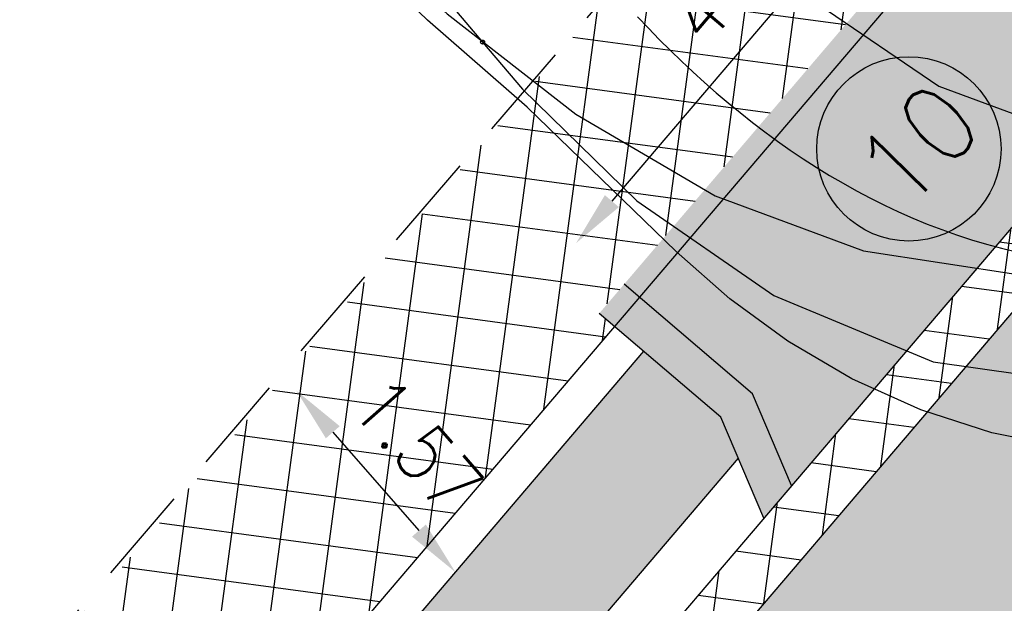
# Model space of a CAD drawing. Header units: metres. Extents: x 183890 to 185675, y 327401 to 328446.
# Tile 19 of 69: x 184138 to 184144, y 327845 to 327849. Entities that reach past the tile are written whole.
import ezdxf

# ---------------------------------------------------------------- set-up
doc = ezdxf.new("R2010")
doc.units = ezdxf.units.M
doc.header["$LTSCALE"] = 0.2
doc.header["$PDMODE"] = 35
doc.header["$PDSIZE"] = 0.2
doc.linetypes.add('HIDDEN', pattern=[9.525, 6.35, -3.175])
for name, color, linetype in [('O_RIO_L_KOKER', 7, 'Continuous'), ('O_WEGEN_A_RIJWEG_GEB KL', 253, 'Continuous'), ('O_WEGEN_A_TROTTOIR', 252, 'Continuous'), ('O_WEGEN_brug', 254, 'Continuous'), ('O_WEGEN_L_2STREK', 3, 'Continuous'), ('O_WEGEN_L_OB 60x200', 2, 'HIDDEN'), ('O_WEGEN_T_BOOGSTRALEN', 7, 'Continuous'), ('O_WEGEN_T_MAATVOERING', 1, 'Continuous'), ('Rijcurves', 1, 'Continuous'), ('VOP-A', 7, 'Continuous')]:
    doc.layers.add(name, color=color, linetype=linetype)
doc.styles.add('ROMANS', font='romans.shx', dxfattribs={"width": 0.9})
doc.styles.add('ROMANS1_200_25', font='romans.shx', dxfattribs={"width": 0.9, "height": 0.5})
doc.dimstyles.new('1_200', dxfattribs={"dimscale": 0.2, "dimtxt": 1.8, "dimasz": 1.8, "dimexe": 1.8, "dimexo": 0.625, "dimgap": 0.9, "dimtad": 1, "dimlfac": -1, "dimzin": 0, "dimdsep": 46, "dimtxsty": 'ROMANS', "dimcen": 0.9, "dimse1": 1, "dimse2": 1, "dimadec": 0, "dimazin": 0, "dimtfac": 1, "dimtix": 1, "dimtofl": 0, "dimtmove": 2, "dimatfit": 3, "dimfxl": 1, "dimtolj": 1, "dimtzin": 0, "dimarcsym": 0})

# ---------------------------------------------------------------- blocks, each defined once
blk = doc.blocks.new('*D106')
at = {"layer": 'Defpoints', "color": 0, "transparency": 16777216}
for p in [(184139.591, 327846.466, 75.495), (184140.6261, 327845.2844), (184140.6261, 327845.2844)]:
    blk.add_point(p, dxfattribs=at)
at = {"layer": 'O_WEGEN_T_MAATVOERING', "color": 0, "lineweight": -2, "transparency": 16777216}
blk.add_line((184139.8282, 327846.1952), (184140.3889, 327845.5552), dxfattribs=at)
at = {"layer": 'O_WEGEN_T_MAATVOERING', "color": 0, "transparency": 16777216}
for points in [[(184139.8734, 327846.2347), (184139.7831, 327846.1557), (184139.591, 327846.466)], [(184140.434, 327845.5947), (184140.3438, 327845.5156), (184140.6261, 327845.2844)]]:
    blk.add_solid(points, dxfattribs=at)
at = {"layer": 'O_WEGEN_T_MAATVOERING', "color": 0, "transparency": 16777216, "insert": (184140.3794, 327846.1124), "char_height": 0.36, "attachment_point": 5, "rotation": 311.21921, "style": 'ROMANS'}
blk.add_mtext('\\A1;1.57', dxfattribs=at)
blk = doc.blocks.new('*D109')
at = {"layer": 'Defpoints', "color": 0, "transparency": 16777216}
for p in [(184144.3207, 327850.2052), (184141.4114, 327847.4262), (184141.7247, 327847.1592)]:
    blk.add_point(p, dxfattribs=at)
at = {"layer": 'O_WEGEN_T_MAATVOERING', "color": 0, "lineweight": -2, "transparency": 16777216}
blk.add_line((184143.7738, 327850.1982), (184141.6449, 327847.7002), dxfattribs=at)
at = {"layer": 'O_WEGEN_T_MAATVOERING', "color": 0, "transparency": 16777216}
for points in [[(184143.7282, 327850.2371), (184143.8195, 327850.1593), (184144.0074, 327850.4722)], [(184141.5992, 327847.7391), (184141.6905, 327847.6613), (184141.4114, 327847.4262)]]:
    blk.add_solid(points, dxfattribs=at)
at = {"layer": 'O_WEGEN_T_MAATVOERING', "color": 0, "transparency": 16777216, "insert": (184142.4354, 327849.1827), "char_height": 0.36, "attachment_point": 5, "rotation": 49.56012, "style": 'ROMANS'}
blk.add_mtext('\\A1;4.00', dxfattribs=at)
blk = doc.blocks.new('*U258')
at = {"layer": 'O_WEGEN_T_MAATVOERING', "color": 2, "linetype": 'Continuous'}
blk.add_circle((0, 0), 0.0127, dxfattribs=at)
blk = doc.blocks.new('*U270')
at = {"layer": 'O_WEGEN_T_MAATVOERING', "color": 2, "linetype": 'Continuous'}
blk.add_circle((0, 0), 0.0127, dxfattribs=at)
blk = doc.blocks.new('*U289')
at = {"layer": 'O_WEGEN_T_MAATVOERING', "color": 3, "linetype": 'Continuous', "flags": 128}
blk.add_lwpolyline([(184144.8485, 327845.8853), (184144.3459, 327845.9858), (184143.8851, 327846.1348), (184143.4349, 327846.3376), (184143.0191, 327846.5814), (184142.6409, 327846.8571), (184142.2917, 327847.1663), (184141.3212, 327848.1052), (184140.674, 327848.6714), (184140.066, 327849.2594), (184138.8499, 327850.4812), (184136.8887, 327852.1425), (184138.0598, 327853.5487)], dxfattribs=at)
blk = doc.blocks.new('*U249')
at = {"layer": 'O_WEGEN_T_MAATVOERING', "color": 2, "linetype": 'Continuous', "flags": 128}
for points in [[(184139.0131, 327850.3904), (184139.297, 327850.1228), (184140.0266, 327849.4199), (184140.8013, 327848.7127), (184141.6397, 327848.0608), (184142.5463, 327847.5279), (184143.5125, 327847.1709), (184144.5312, 327847.0145), (184145.5602, 327847.0666), (184146.3624, 327847.2573)], [(184142.2469, 327849.7759), (184142.5149, 327849.4641), (184143.2236, 327848.7726), (184144.0026, 327848.2435), (184144.8424, 327847.9312), (184145.6984, 327847.8858), (184146.5191, 327848.1277), (184147.2834, 327848.5569), (184147.9446, 327849.1322), (184148.3809, 327849.6816)], [(184139.975, 327849.6291), (184140.6689, 327848.9581), (184141.0316, 327848.53)], [(184141.0316, 327848.5299), (184141.2924, 327848.2231), (184142.037, 327847.4967), (184142.9277, 327846.88), (184143.9649, 327846.4477), (184145.1123, 327846.2857), (184146.2819, 327846.453), (184147.3886, 327846.8689), (184148.3883, 327847.5003), (184149.0831, 327848.1433)]]:
    blk.add_lwpolyline(points, dxfattribs=at)
at = {"layer": 'O_WEGEN_T_MAATVOERING', "color": 6, "linetype": 'Continuous', "flags": 128}
blk.add_lwpolyline([(184142.0411, 327848.6935), (184142.1111, 327848.6199), (184142.1821, 327848.5473), (184142.2542, 327848.4756), (184142.3273, 327848.4051), (184142.4015, 327848.3357), (184142.4767, 327848.2674), (184142.553, 327848.2003), (184142.6305, 327848.1345), (184142.709, 327848.0701), (184142.7887, 327848.007), (184142.8695, 327847.9454), (184142.9514, 327847.8854), (184143.0345, 327847.8269), (184143.1187, 327847.7701), (184143.2041, 327847.715), (184143.2906, 327847.6617), (184143.3782, 327847.6103), (184143.4669, 327847.5608), (184143.5568, 327847.5133), (184143.6476, 327847.4679), (184143.7396, 327847.4246), (184143.8325, 327847.3835), (184143.9264, 327847.3448), (184144.0213, 327847.3084), (184144.1171, 327847.2745), (184144.2137, 327847.2431), (184144.3111, 327847.2142), (184144.4093, 327847.188), (184144.5081, 327847.1646)], dxfattribs=at)
at = {"layer": 'O_WEGEN_T_MAATVOERING'}
for name, p in [('*U289', (0, 0)), ('*U258', (184141.0316, 327848.53)), ('*U270', (184141.0316, 327848.5299))]:
    blk.add_blockref(name, p, dxfattribs=at)

msp = doc.modelspace()

# ---------------------------------------------------------------- hatches: boundary and pattern name
at = {"layer": 'O_RIO_L_KOKER'}
h = msp.add_hatch(color=143, dxfattribs=at)
h.dxf.hatch_style = 1
h.paths.add_polyline_path([(184142.4676, 327846.0267), (184142.3541, 327846.2943), (184141.8517, 327846.7224), (184136.7536, 327840.7405), (184137.2559, 327840.3124), (184137.5381, 327840.2427)])
at = {"layer": 'O_WEGEN_A_RIJWEG_GEB KL'}
h = msp.add_hatch(color=256, dxfattribs=at)
edge = h.paths.add_edge_path()
edge.add_arc((184069.3952, 327755.2361), 2.5, 0, 360)
edge = h.paths.add_edge_path()
edge.add_arc((184141.334, 327838.4392), 2.5, 0, 360)
edge = h.paths.add_edge_path()
edge.add_line((184071.5434, 327749.8035), (184075.32, 327753.21))
edge.add_line((184075.32, 327753.21), (184074.1006, 327754.5927))
edge.add_arc((184077.8518, 327757.9002), 5.0011, 139.43478, 221.40242, ccw=False)
edge.add_line((184074.0526, 327761.1525), (184081.355, 327769.4739))
edge.add_line((184081.355, 327769.4739), (184089.8419, 327779.1452))
edge.add_line((184089.8419, 327779.1452), (184117.551, 327810.7212))
edge.add_line((184117.551, 327810.7212), (184122.3279, 327816.2448))
edge.add_line((184122.3279, 327816.2448), (184136.3969, 327832.7525))
edge.add_arc((184140.2023, 327829.5092), 5, 44.28618, 139.56013, ccw=False)
edge.add_line((184143.7817, 327833.0005), (184147.3486, 327836.3898))
edge.add_line((184147.3486, 327836.3898), (184146.3093, 327837.4835))
edge.add_arc((184149.9339, 327840.9277), 5, 139.56013, 223.53779, ccw=False)
edge.add_line((184146.1285, 327844.1709), (184188.4023, 327893.7726))
edge.add_line((184188.4023, 327893.7726), (184186.0469, 327896.0192))
edge.add_line((184186.0469, 327896.0192), (184139.7512, 327841.6986))
edge.add_line((184139.7512, 327841.6986), (184115.1082, 327812.8648))
edge.add_line((184115.1082, 327812.8648), (184065.2714, 327756.0732))
edge.add_line((184065.2714, 327756.0732), (184037.1645, 327724.5553))
edge.add_line((184037.1645, 327724.5553), (184039.614, 327722.4134))
edge.add_line((184039.614, 327722.4134), (184040.183, 327723.0515))
edge.add_line((184040.183, 327723.0515), (184064.0575, 327749.8282))
edge.add_arc((184067.7895, 327746.5007), 5, 41.34209, 138.27931, ccw=False)
at = {"layer": 'O_WEGEN_A_TROTTOIR'}
h = msp.add_hatch(dxfattribs=at)
h.set_pattern_fill('ANSI37', color=256, scale=0.1, style=0)
h.set_pattern_definition([(82.34754, (184037.04, 327702.93264), (-0.31467236, 0.0422795), []), (172.34754, (184037.04, 327702.93264), (-0.0422795, -0.31467236), [])])
edge = h.paths.add_edge_path()
edge.add_line((184170.9239, 327916.7893), (184168.1621, 327914.0684))
edge.add_line((184168.1621, 327914.0684), (184184.4544, 327898.6708))
edge.add_line((184184.4544, 327898.6708), (184178.2445, 327892.0179))
edge.add_line((184178.2445, 327892.0179), (184159.7737, 327870.5081))
edge.add_line((184159.7737, 327870.5081), (184152.0655, 327861.3894))
edge.add_line((184152.0655, 327861.3894), (184143.1367, 327850.8201))
edge.add_line((184143.1367, 327850.8201), (184133.1612, 327839.0938))
edge.add_line((184133.1612, 327839.0938), (184128.0534, 327832.9952))
edge.add_line((184128.0534, 327832.9952), (184120.9879, 327824.5601))
edge.add_line((184120.9879, 327824.5601), (184113.5271, 327816.6307))
edge.add_line((184113.5271, 327816.6307), (184112.2763, 327815.3403))
edge.add_line((184112.2763, 327815.3403), (184109.3261, 327812.0411))
edge.add_line((184109.3261, 327812.0411), (184106.3758, 327808.742))
edge.add_line((184106.3758, 327808.742), (184101.8911, 327803.6371))
edge.add_line((184101.8911, 327803.6371), (184098.0174, 327799.2126))
edge.add_line((184098.0174, 327799.2126), (184094.485, 327795.152))
edge.add_line((184094.485, 327795.152), (184089.8638, 327789.8397))
edge.add_line((184089.8638, 327789.8397), (184080.5068, 327778.9974))
edge.add_line((184080.5068, 327778.9974), (184072.1069, 327769.2694))
edge.add_line((184072.1069, 327769.2694), (184069.4672, 327766.0384))
edge.add_line((184069.4672, 327766.0384), (184065.8851, 327762.2204))
edge.add_line((184065.8851, 327762.2204), (184062.7716, 327758.415))
edge.add_line((184062.7716, 327758.415), (184057.0538, 327752.0181))
edge.add_line((184057.0538, 327752.0181), (184050.0458, 327744.1098))
edge.add_line((184050.0458, 327744.1098), (184035.761, 327727.9897))
edge.add_line((184035.761, 327727.9897), (184036.8335, 327727.0334))
edge.add_line((184036.8335, 327727.0334), (184058.0291, 327750.8205))
edge.add_line((184058.0291, 327750.8205), (184057.932, 327750.907))
edge.add_line((184057.932, 327750.907), (184061.6597, 327755.0878))
edge.add_line((184061.6597, 327755.0878), (184061.7567, 327755.0013))
edge.add_line((184061.7567, 327755.0013), (184064.6592, 327758.2713))
edge.add_line((184064.6592, 327758.2713), (184064.5615, 327758.357))
edge.add_line((184064.5615, 327758.357), (184067.5296, 327761.7394))
edge.add_line((184067.5296, 327761.7394), (184067.6273, 327761.6536))
edge.add_line((184067.6273, 327761.6536), (184078.2063, 327773.7089))
edge.add_line((184078.2063, 327773.7089), (184078.3606, 327773.8847))
edge.add_line((184078.3606, 327773.8847), (184078.2628, 327773.9705))
edge.add_line((184078.2628, 327773.9705), (184081.8906, 327778.1045))
edge.add_line((184081.8906, 327778.1045), (184081.9883, 327778.0187))
edge.add_line((184081.9883, 327778.0187), (184084.8404, 327781.2688))
edge.add_line((184084.8404, 327781.2688), (184084.7427, 327781.3546))
edge.add_line((184084.7427, 327781.3546), (184088.3704, 327785.4886))
edge.add_line((184088.3704, 327785.4886), (184088.4681, 327785.4028))
edge.add_line((184088.4681, 327785.4028), (184089.3183, 327786.3717))
edge.add_line((184089.3183, 327786.3717), (184095.9006, 327793.8725))
edge.add_line((184095.9006, 327793.8725), (184100.9783, 327799.6588))
edge.add_line((184100.9783, 327799.6588), (184100.8806, 327799.7446))
edge.add_line((184100.8806, 327799.7446), (184105.5641, 327805.0807))
edge.add_line((184105.5641, 327805.0807), (184105.6613, 327804.9954))
edge.add_line((184105.6613, 327804.9954), (184112.2619, 327812.5171))
edge.add_arc((184105.1157, 327818.9612), 9.6226, 317.95753, 319.50613)
edge.add_arc((184109.2123, 327809.1405), 4.8099, 47.95753, 49.50613)
edge.add_arc((184002.5161, 327911.6051), 147.7265, 318.021675, 319.57028)
edge.add_arc((184118.1718, 327819.3879), 4.8099, 228.19984, 229.74844)
edge.add_arc((183832.8491, 328064.2734), 376.0658, 318.628508, 320.201519)
edge.add_line((184121.7807, 327823.5576), (184121.6817, 327823.6419))
edge.add_line((184121.6817, 327823.6419), (184124.4142, 327826.8481))
edge.add_line((184124.4142, 327826.8481), (184124.5131, 327826.7638))
edge.add_line((184124.5131, 327826.7638), (184132.9957, 327836.7167))
edge.add_line((184132.9957, 327836.7167), (184132.8968, 327836.801))
edge.add_line((184132.8968, 327836.801), (184136.4643, 327840.987))
edge.add_line((184136.4643, 327840.987), (184136.5633, 327840.9027))
edge.add_line((184136.5633, 327840.9027), (184141.6615, 327846.8846))
edge.add_line((184141.6615, 327846.8846), (184141.5625, 327846.9689))
edge.add_line((184141.5625, 327846.9689), (184144.2882, 327850.1671))
edge.add_line((184144.2882, 327850.1671), (184144.3872, 327850.0828))
edge.add_line((184144.3872, 327850.0828), (184153.0704, 327860.2711))
edge.add_line((184153.0704, 327860.2711), (184152.9714, 327860.3555))
edge.add_line((184152.9714, 327860.3555), (184155.8904, 327863.7803))
edge.add_line((184155.8904, 327863.7803), (184155.9893, 327863.696))
edge.add_line((184155.9893, 327863.696), (184160.7856, 327869.3237))
edge.add_line((184160.7856, 327869.3237), (184160.6867, 327869.4081))
edge.add_line((184160.6867, 327869.4081), (184164.2304, 327873.5661))
edge.add_line((184164.2304, 327873.5661), (184164.3294, 327873.4818))
edge.add_line((184164.3294, 327873.4818), (184168.6164, 327878.5119))
edge.add_line((184168.6164, 327878.5119), (184168.5174, 327878.5962))
edge.add_line((184168.5174, 327878.5962), (184170.1391, 327880.4989))
edge.add_line((184170.1391, 327880.4989), (184170.238, 327880.4146))
edge.add_line((184170.238, 327880.4146), (184184.8264, 327897.5318))
edge.add_line((184184.8264, 327897.5318), (184186.0061, 327896.5264))
edge.add_line((184186.0061, 327896.5264), (184174.7038, 327883.2649))
edge.add_line((184174.7038, 327883.2649), (184164.7148, 327871.5444))
edge.add_line((184164.7148, 327871.5444), (184157.2812, 327862.8223))
edge.add_line((184157.2812, 327862.8223), (184152.7912, 327857.554))
edge.add_line((184152.7912, 327857.554), (184143.0009, 327846.0667))
edge.add_line((184143.0009, 327846.0667), (184132.3446, 327833.5632))
edge.add_line((184132.3446, 327833.5632), (184123.0009, 327822.5999))
edge.add_line((184123.0009, 327822.5999), (184116.0522, 327814.4915))
edge.add_line((184116.0522, 327814.4915), (184110.7073, 327808.3955))
edge.add_line((184110.7073, 327808.3955), (184097.0656, 327792.8502))
edge.add_line((184097.0656, 327792.8502), (184068.6274, 327760.4434))
edge.add_line((184068.6274, 327760.4434), (184065.6131, 327757.0084))
edge.add_line((184065.6131, 327757.0084), (184063.1266, 327754.2086))
edge.add_line((184063.1266, 327754.2086), (184062.2771, 327753.2559))
edge.add_line((184062.2771, 327753.2559), (184055.091, 327745.1962))
edge.add_line((184055.091, 327745.1962), (184054.464, 327745.366))
edge.add_line((184054.464, 327745.366), (184053.7407, 327746.0109))
edge.add_line((184053.7407, 327746.0109), (184035.8787, 327725.9625))
edge.add_line((184035.8787, 327725.9625), (184037.294, 327724.7005))
edge.add_line((184037.294, 327724.7005), (184037.7572, 327725.2144))
edge.add_line((184037.7572, 327725.2144), (184036.4137, 327726.4123))
edge.add_line((184036.4137, 327726.4123), (184044.3997, 327735.3691))
edge.add_line((184044.3997, 327735.3691), (184045.7432, 327734.1712))
edge.add_line((184045.7432, 327734.1712), (184051.2841, 327740.3856))
edge.add_line((184051.2841, 327740.3856), (184059.9341, 327750.0871))
edge.add_line((184059.9341, 327750.0871), (184083.2533, 327776.5645))
edge.add_line((184083.2533, 327776.5645), (184097.6307, 327792.9483))
edge.add_line((184097.6307, 327792.9483), (184127.4297, 327827.2817))
edge.add_line((184127.4297, 327827.2817), (184139.7512, 327841.6986))
edge.add_line((184139.7512, 327841.6986), (184153.0591, 327857.3133))
edge.add_line((184153.0591, 327857.3133), (184171.2631, 327878.6728))
edge.add_line((184171.2631, 327878.6728), (184186.0469, 327896.0192))
edge.add_arc((184182.4409, 327899.5087), 5.0179, 315.94074, 407.24116)
edge.add_line((184185.8476, 327903.1929), (184184.4919, 327901.7225))
edge.add_line((184184.4919, 327901.7225), (184175.6282, 327909.812))
edge.add_line((184175.6282, 327909.812), (184176.9839, 327911.2823))
edge.add_line((184176.9839, 327911.2823), (184170.9239, 327916.7893))
at = {"layer": 'O_WEGEN_brug'}
h = msp.add_hatch(color=256, dxfattribs=at)
h.dxf.hatch_style = 1
h.paths.add_polyline_path([(184142.1211, 327847.6243), (184141.5625, 327846.9689), (184142.354, 327846.2944), (184142.6336, 327845.6356), (184145.969, 327849.5493), (184145.2744, 327849.7208), (184144.4828, 327850.3954)])

# ---------------------------------------------------------------- linework, layer by layer
at = {"layer": 'O_RIO_L_KOKER'}
for points in [[(184184.8264, 327897.5318), (184118.4007, 327819.5918, -0.003614), (184113.6726, 327814.1246), (184063.8407, 327757.3387), (184061.7567, 327755.0013), (184061.6597, 327755.0878), (184057.932, 327750.907), (184058.0291, 327750.8205), (184053.7407, 327746.0109)], [(184186.0062, 327896.5263), (184119.5804, 327818.5864, -0.003614), (184114.8376, 327813.1023), (184065.0017, 327756.3117), (184055.091, 327745.1962)]]:
    msp.add_lwpolyline(points, format="xyb", dxfattribs=at)
for points in [[(184142.8149, 327845.8484), (184142.5611, 327846.4463), (184141.7247, 327847.1592)], [(184142.6336, 327845.6356), (184142.3541, 327846.2943), (184141.5625, 327846.9689)], [(184141.8517, 327846.7224), (184136.7536, 327840.7405)], [(184142.4676, 327846.0267), (184137.5381, 327840.2427)]]:
    msp.add_lwpolyline(points, dxfattribs=at)
at = {"layer": 'O_WEGEN_L_2STREK', "linetype": 'Continuous'}
msp.add_line((184186.2637, 327896.2737), (184119.8544, 327818.3529), dxfattribs=at)
at = {"layer": 'O_WEGEN_L_OB 60x200', "ltscale": 0.5}
msp.add_lwpolyline([(184178.2445, 327892.0179), (184159.7737, 327870.5081), (184152.0684, 327861.387), (184143.1367, 327850.8201), (184136.7898, 327843.4262), (184122.267, 327826.0865), (184120.9879, 327824.5601), (184113.5271, 327816.6307), (184112.2763, 327815.3403), (184106.3758, 327808.742), (184099.3552, 327800.7505), (184089.8638, 327789.8397), (184083.1364, 327782.0428), (184072.1069, 327769.2694), (184069.4672, 327766.0384), (184065.8851, 327762.2204), (184062.7716, 327758.415), (184057.0538, 327752.0181), (184035.761, 327727.9897)], dxfattribs=at)
at = {"layer": 'VOP-A'}
msp.add_circle((184143.5781, 327848.0403), 0.6, dxfattribs=at)

# ---------------------------------------------------------------- block references
at = {"layer": 'Rijcurves'}
msp.add_blockref('*U249', (-0.2287, 0.2061), dxfattribs=at)

# ---------------------------------------------------------------- texts
at = {"layer": 'O_WEGEN_T_BOOGSTRALEN', "insert": (184143.1872, 327847.9664), "char_height": 0.5, "width": 4.374165, "attachment_point": 1, "rotation": 45.47487, "style": 'ROMANS1_200_25'}
msp.add_mtext('10', dxfattribs=at)

# ---------------------------------------------------------------- dimensions: what is measured, and where the dimension line sits
at = {"layer": 'O_WEGEN_T_MAATVOERING'}
for p1, p2, distance, picture, middle in [((184144.3207, 327850.2052), (184141.7247, 327847.1592), -0.4117, '*D109', (184142.4354, 327849.1827)), ((184139.591, 327846.466, 75.495), (184140.6261, 327845.2844), 0, '*D106', (184140.3794, 327846.1124))]:
    dim = msp.add_aligned_dim(p1=p1, p2=p2, distance=distance, dimstyle='1_200', dxfattribs=at)
    dim.commit()
    dim.dimension.update_dxf_attribs({"geometry": picture, "text_midpoint": middle})

doc.saveas('drawing.dxf')
